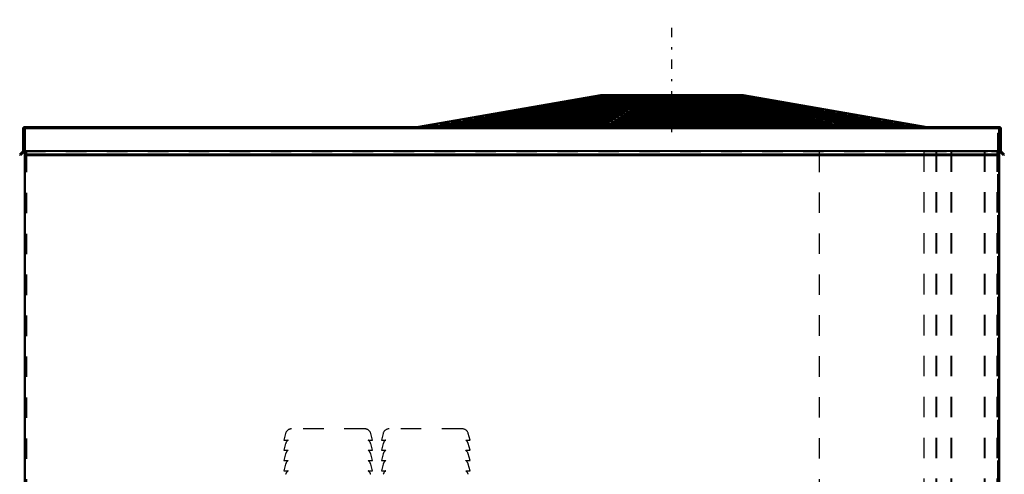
# Model space of a CAD drawing. Header units: inches. Extents: x -24.2 to 24.2, y -0.3 to 59.
# Tile 3 of 3: x -24 to 24, y 36.8 to 59. Entities that reach past the tile are written whole.
import ezdxf

# ---------------------------------------------------------------- set-up
doc = ezdxf.new("R2010")
doc.units = ezdxf.units.IN
doc.header["$MEASUREMENT"] = 0
doc.linetypes.add('Center', pattern=[1.5, 0.45, -0.5, 0.05, -0.5])
doc.linetypes.add('Dashed', pattern=[2, 1, -1])
for name, color, linetype, lineweight in [('2d ConnectionPoints', 7, 'Continuous', 50), ('AM_0', 7, 'Continuous', 50), ('AM_4', 3, 'Continuous', 25), ('AM_7', 7, 'Center', 25), ('AM_9', 6, 'Dashed', 25)]:
    doc.layers.add(name, color=color, linetype=linetype, lineweight=lineweight)

msp = doc.modelspace()

# ---------------------------------------------------------------- linework, layer by layer
at = {"layer": '2d ConnectionPoints'}
msp.add_point((0, 53.75), dxfattribs=at)
msp.add_point((0, 53.75), dxfattribs=at)
at = {"layer": 'AM_0'}
for p, q in [((4.33, 55.308), (-4.643, 53.75)), ((-4.562, 53.75), (4.411, 55.308)), ((11.288, 55.308), (4.33, 55.308)), ((6.737, 55.308), (4.332, 53.75)), ((4.635, 53.75), (7.039, 55.308)), ((4.653, 55.308), (4.653, 55.279)), ((7.104, 55.308), (7.104, 55.279)), ((10.038, 55.308), (10.038, 55.279)), ((10.215, 55.308), (16.784, 53.75)), ((17.005, 53.75), (10.437, 55.308)), ((11.121, 55.279), (11.121, 55.308)), ((11.288, 55.308), (20.261, 53.75)), ((2.45, 54.901), (2.333, 54.88)), ((2.333, 54.88), (2.333, 54.802)), ((2.333, 54.88), (6.073, 54.88)), ((2.45, 54.901), (6.106, 54.901)), ((2.988, 55.001), (2.872, 54.979)), ((2.872, 54.979), (2.872, 54.901)), ((2.872, 54.979), (6.228, 54.979)), ((2.988, 55.001), (6.261, 55.001)), ((3.517, 55.098), (3.401, 55.077)), ((3.401, 55.077), (3.401, 55.001)), ((3.401, 55.077), (6.379, 55.077)), ((3.517, 55.098), (6.413, 55.098)), ((4.067, 55.2), (3.951, 55.178)), ((3.951, 55.178), (3.951, 55.098)), ((3.951, 55.178), (6.534, 55.178)), ((4.067, 55.2), (6.565, 55.2)), ((4.497, 55.279), (4.39, 55.259)), ((4.39, 55.259), (6.66, 55.259)), ((4.39, 55.259), (4.39, 55.2)), ((4.497, 55.279), (6.691, 55.279)), ((6.513, 54.901), (6.482, 54.88)), ((6.482, 54.88), (11.737, 54.88)), ((6.482, 54.88), (6.482, 54.802)), ((6.513, 54.901), (11.651, 54.901)), ((6.658, 55.001), (6.627, 54.979)), ((6.627, 54.979), (11.342, 54.979)), ((6.627, 54.979), (6.627, 54.901)), ((6.658, 55.001), (11.257, 55.001)), ((6.799, 55.098), (6.768, 55.077)), ((6.768, 55.077), (10.955, 55.077)), ((6.768, 55.077), (6.768, 55.001)), ((6.799, 55.098), (10.87, 55.098)), ((6.947, 55.2), (6.916, 55.178)), ((6.916, 55.178), (10.552, 55.178)), ((6.916, 55.178), (6.916, 55.098)), ((6.947, 55.2), (10.467, 55.2)), ((7.062, 55.279), (7.033, 55.259)), ((7.033, 55.259), (10.231, 55.259)), ((7.033, 55.259), (7.033, 55.2)), ((7.062, 55.279), (10.152, 55.279)), ((10.231, 55.259), (10.152, 55.279)), ((10.231, 55.259), (10.231, 55.2)), ((10.552, 55.178), (10.467, 55.2)), ((10.552, 55.178), (10.552, 55.098)), ((10.573, 55.279), (11.283, 55.279)), ((10.657, 55.259), (11.394, 55.259)), ((10.955, 55.077), (10.87, 55.098)), ((10.908, 55.2), (11.728, 55.2)), ((10.955, 55.077), (10.955, 55.001)), ((10.998, 55.178), (11.848, 55.178)), ((11.342, 54.979), (11.257, 55.001)), ((11.394, 55.259), (11.283, 55.279)), ((11.336, 55.098), (12.297, 55.098)), ((11.342, 54.979), (11.342, 54.901)), ((11.394, 55.2), (11.394, 55.259)), ((11.426, 55.077), (12.417, 55.077)), ((11.737, 54.88), (11.651, 54.901)), ((11.848, 55.178), (11.728, 55.2)), ((11.737, 54.88), (11.737, 54.802)), ((11.747, 55.001), (12.844, 55.001)), ((11.838, 54.979), (12.964, 54.979)), ((11.848, 55.098), (11.848, 55.178)), ((12.166, 54.901), (13.401, 54.901)), ((12.257, 54.88), (13.522, 54.88)), ((12.417, 55.077), (12.297, 55.098)), ((12.417, 55.001), (12.417, 55.077)), ((12.964, 54.979), (12.844, 55.001)), ((12.964, 54.901), (12.964, 54.979)), ((13.522, 54.88), (13.401, 54.901)), ((13.522, 54.802), (13.522, 54.88)), ((-0.245, 54.404), (-0.36, 54.382)), ((-0.36, 54.382), (-0.36, 54.304)), ((-0.36, 54.382), (5.307, 54.382)), ((-0.245, 54.404), (5.34, 54.404)), ((0.295, 54.503), (0.179, 54.482)), ((0.179, 54.482), (0.179, 54.404)), ((0.179, 54.482), (5.461, 54.482)), ((0.295, 54.503), (5.495, 54.503)), ((0.833, 54.603), (0.717, 54.581)), ((0.717, 54.581), (0.717, 54.503)), ((0.717, 54.581), (5.612, 54.581)), ((0.833, 54.603), (5.646, 54.603)), ((1.372, 54.702), (1.256, 54.681)), ((1.256, 54.681), (1.256, 54.603)), ((1.256, 54.681), (5.767, 54.681)), ((1.372, 54.702), (5.8, 54.702)), ((1.911, 54.802), (1.795, 54.78)), ((1.795, 54.78), (1.795, 54.702)), ((1.795, 54.78), (5.922, 54.78)), ((1.911, 54.802), (5.955, 54.802)), ((5.791, 54.404), (5.76, 54.382)), ((5.76, 54.382), (13.708, 54.382)), ((5.76, 54.382), (5.76, 54.304)), ((5.791, 54.404), (13.624, 54.404)), ((5.936, 54.503), (5.905, 54.482)), ((5.905, 54.482), (13.314, 54.482)), ((5.905, 54.482), (5.905, 54.404)), ((5.936, 54.503), (13.229, 54.503)), ((6.08, 54.603), (6.049, 54.581)), ((6.049, 54.581), (12.92, 54.581)), ((6.049, 54.581), (6.049, 54.503)), ((6.08, 54.603), (12.835, 54.603)), ((6.224, 54.702), (6.193, 54.681)), ((6.193, 54.681), (12.525, 54.681)), ((6.193, 54.681), (6.193, 54.603)), ((6.224, 54.702), (12.44, 54.702)), ((6.369, 54.802), (6.338, 54.78)), ((6.338, 54.78), (12.131, 54.78)), ((6.338, 54.78), (6.338, 54.702)), ((6.369, 54.802), (12.046, 54.802)), ((12.131, 54.78), (12.046, 54.802)), ((12.131, 54.78), (12.131, 54.702)), ((12.525, 54.681), (12.44, 54.702)), ((12.525, 54.681), (12.525, 54.603)), ((12.586, 54.802), (13.959, 54.802)), ((12.676, 54.78), (14.079, 54.78)), ((12.92, 54.581), (12.835, 54.603)), ((12.92, 54.581), (12.92, 54.503)), ((13.006, 54.702), (14.517, 54.702)), ((13.096, 54.681), (14.637, 54.681)), ((13.314, 54.482), (13.229, 54.503)), ((13.314, 54.482), (13.314, 54.404)), ((13.425, 54.603), (15.075, 54.603)), ((13.516, 54.581), (15.195, 54.581)), ((13.708, 54.382), (13.624, 54.404)), ((13.708, 54.382), (13.708, 54.304)), ((13.844, 54.503), (15.632, 54.503)), ((13.934, 54.482), (15.752, 54.482)), ((14.079, 54.78), (13.959, 54.802)), ((14.079, 54.702), (14.079, 54.78)), ((14.264, 54.404), (16.19, 54.404)), ((14.354, 54.382), (16.31, 54.382)), ((14.637, 54.681), (14.517, 54.702)), ((14.637, 54.603), (14.637, 54.681)), ((15.195, 54.581), (15.075, 54.603)), ((15.195, 54.503), (15.195, 54.581)), ((15.752, 54.482), (15.632, 54.503)), ((15.752, 54.404), (15.752, 54.482)), ((16.31, 54.382), (16.19, 54.404)), ((16.31, 54.304), (16.31, 54.382)), ((-2.949, 53.904), (-3.065, 53.883)), ((-3.065, 53.883), (-3.065, 53.807)), ((-3.065, 53.883), (4.535, 53.883)), ((-2.949, 53.904), (4.568, 53.904)), ((-2.399, 54.006), (-2.515, 53.984)), ((-2.515, 53.984), (-2.515, 53.904)), ((-2.515, 53.984), (4.693, 53.984)), ((-2.399, 54.006), (4.726, 54.006)), ((-1.861, 54.105), (-1.977, 54.084)), ((-1.977, 54.084), (-1.977, 54.006)), ((-1.977, 54.084), (4.847, 54.084)), ((-1.861, 54.105), (4.88, 54.105)), ((-1.322, 54.205), (-1.438, 54.183)), ((-1.438, 54.183), (-1.438, 54.105)), ((-1.438, 54.183), (4.998, 54.183)), ((-1.322, 54.205), (5.031, 54.205)), ((-0.784, 54.304), (-0.9, 54.283)), ((-0.9, 54.283), (-0.9, 54.205)), ((-0.9, 54.283), (5.152, 54.283)), ((-0.784, 54.304), (5.186, 54.304)), ((5.067, 53.904), (5.036, 53.883)), ((5.036, 53.883), (15.689, 53.883)), ((5.036, 53.883), (5.036, 53.807)), ((5.067, 53.904), (15.604, 53.904)), ((5.214, 54.006), (5.183, 53.984)), ((5.183, 53.984), (15.285, 53.984)), ((5.183, 53.984), (5.183, 53.904)), ((5.214, 54.006), (15.201, 54.006)), ((5.358, 54.105), (5.327, 54.084)), ((5.327, 54.084), (14.892, 54.084)), ((5.327, 54.084), (5.327, 54.006)), ((5.358, 54.105), (14.807, 54.105)), ((5.503, 54.205), (5.472, 54.183)), ((5.472, 54.183), (14.497, 54.183)), ((5.472, 54.183), (5.472, 54.105)), ((5.503, 54.205), (14.412, 54.205)), ((5.647, 54.304), (5.616, 54.283)), ((5.616, 54.283), (14.103, 54.283)), ((5.616, 54.283), (5.616, 54.205)), ((5.647, 54.304), (14.018, 54.304)), ((14.103, 54.283), (14.018, 54.304)), ((14.103, 54.283), (14.103, 54.205)), ((14.497, 54.183), (14.412, 54.205)), ((14.497, 54.183), (14.497, 54.105)), ((14.683, 54.304), (16.748, 54.304)), ((14.774, 54.283), (16.868, 54.283)), ((14.892, 54.084), (14.807, 54.105)), ((14.892, 54.084), (14.892, 54.006)), ((15.102, 54.205), (17.305, 54.205)), ((15.193, 54.183), (17.425, 54.183)), ((15.285, 53.984), (15.201, 54.006)), ((15.285, 53.984), (15.285, 53.904)), ((15.522, 54.105), (17.863, 54.105)), ((15.689, 53.883), (15.604, 53.904)), ((15.612, 54.084), (17.983, 54.084)), ((15.689, 53.883), (15.689, 53.807)), ((15.944, 54.006), (18.42, 54.006)), ((16.031, 53.984), (18.54, 53.984)), ((16.369, 53.904), (18.99, 53.904)), ((16.46, 53.883), (19.11, 53.883)), ((16.868, 54.283), (16.748, 54.304)), ((16.868, 54.205), (16.868, 54.283)), ((17.425, 54.183), (17.305, 54.205)), ((17.425, 54.105), (17.425, 54.183)), ((17.983, 54.084), (17.863, 54.105)), ((17.983, 54.006), (17.983, 54.084)), ((18.54, 53.984), (18.42, 54.006)), ((18.54, 53.904), (18.54, 53.984)), ((19.11, 53.883), (18.99, 53.904)), ((19.11, 53.807), (19.11, 53.883)), ((-23.877, 53.67), (-23.877, 52.586)), ((23.798, 53.75), (-23.798, 53.75)), ((-23.795, 53.75), (-23.795, 52.376)), ((-23.782, 53.75), (-23.782, 53.743)), ((23.782, 53.743), (-23.782, 53.743)), ((-3.478, 53.807), (-3.594, 53.785)), ((-3.594, 53.785), (-3.594, 53.75)), ((-3.594, 53.785), (4.384, 53.785)), ((-3.478, 53.807), (4.417, 53.807)), ((4.925, 53.807), (4.894, 53.785)), ((4.894, 53.785), (16.075, 53.785)), ((4.894, 53.785), (4.894, 53.75)), ((4.925, 53.807), (15.991, 53.807)), ((16.075, 53.785), (15.991, 53.807)), ((16.075, 53.785), (16.075, 53.75)), ((16.781, 53.807), (19.537, 53.807)), ((16.871, 53.785), (19.657, 53.785)), ((19.657, 53.785), (19.537, 53.807)), ((19.657, 53.75), (19.657, 53.785)), ((23.782, 53.75), (23.782, 53.743)), ((23.795, 53.75), (23.795, 52.376)), ((23.878, 52.586), (23.878, 53.67)), ((-23.887, 52.562), (-24.041, 52.409)), ((-24.041, 52.409), (-24.008, 52.376)), ((-24.008, 52.376), (-23.812, 52.572)), ((-23.812, 52.572), (-23.795, 52.572)), ((23.795, 52.409), (-23.795, 52.409)), ((23.795, 52.572), (23.812, 52.572)), ((23.812, 52.572), (24.008, 52.376)), ((24.041, 52.409), (23.887, 52.562)), ((24.008, 52.376), (24.041, 52.409)), ((23.795, 52.376), (-23.795, 52.376)), ((-23.782, 52.376), (-23.782, 4.49)), ((23.782, 52.376), (23.782, 4.49))]:
    msp.add_line(p, q, dxfattribs=at)
for centre, radius, start, end in [((-23.798, 53.67), 0.08, 90, 180), ((23.798, 53.67), 0.08, 0, 90), ((-23.911, 52.586), 0.034, 315, 360), ((23.911, 52.586), 0.034, 180, 225)]:
    msp.add_arc(centre, radius, start, end, dxfattribs=at)
at = {"layer": 'AM_4'}
for p, q in [((23.795, 53.67), (-23.795, 53.67)), ((23.795, 52.586), (-23.795, 52.586)), ((23.795, 52.562), (-23.795, 52.562))]:
    msp.add_line(p, q, dxfattribs=at)
at = {"layer": 'AM_7'}
msp.add_line((7.809, 53.5), (7.809, 59), dxfattribs=at)
at = {"layer": 'AM_9'}
for p, q in [((-1.387, 53.75), (5.181, 55.308)), ((5.403, 55.308), (-1.166, 53.75)), ((4.496, 55.308), (4.496, 53.75)), ((4.572, 55.308), (4.572, 53.75)), ((4.742, 55.308), (4.742, 54.966)), ((4.844, 54.808), (4.844, 55.308)), ((4.868, 54.808), (4.868, 55.308)), ((4.905, 54.808), (4.905, 55.308)), ((4.928, 54.808), (4.928, 55.308)), ((5.117, 54.966), (5.117, 55.308)), ((5.359, 55.308), (5.359, 53.75)), ((5.58, 55.308), (5.58, 53.75)), ((5.613, 54.966), (5.613, 55.308)), ((5.988, 54.966), (5.988, 55.308)), ((6.495, 54.808), (6.495, 55.308)), ((6.506, 54.808), (6.506, 55.308)), ((6.555, 54.808), (6.555, 55.308)), ((6.565, 54.808), (6.565, 55.308)), ((6.801, 55.308), (6.801, 53.75)), ((7.076, 54.808), (7.076, 55.308)), ((7.091, 54.808), (7.091, 55.308)), ((7.179, 54.808), (7.179, 55.308)), ((7.192, 54.808), (7.192, 55.308)), ((7.434, 54.966), (7.434, 55.308)), ((7.484, 54.808), (7.484, 55.308)), ((7.499, 54.808), (7.499, 55.308)), ((7.53, 54.808), (7.53, 55.308)), ((7.542, 54.808), (7.542, 55.308)), ((8.076, 54.808), (8.076, 55.308)), ((8.088, 54.808), (8.088, 55.308)), ((8.119, 54.808), (8.119, 55.308)), ((8.134, 54.808), (8.134, 55.308)), ((8.184, 54.966), (8.184, 55.308)), ((8.426, 54.808), (8.426, 55.308)), ((8.439, 54.808), (8.439, 55.308)), ((8.514, 55.308), (8.514, 53.75)), ((8.527, 54.808), (8.527, 55.308)), ((8.542, 54.808), (8.542, 55.308)), ((10.983, 53.75), (8.579, 55.308)), ((8.817, 55.308), (8.817, 53.75)), ((8.881, 55.308), (11.286, 53.75)), ((9.053, 54.808), (9.053, 55.308)), ((9.063, 54.808), (9.063, 55.308)), ((9.112, 54.808), (9.112, 55.308)), ((9.123, 54.808), (9.123, 55.308)), ((9.63, 55.308), (9.63, 54.966)), ((10.005, 54.966), (10.005, 55.308)), ((10.259, 55.308), (10.259, 53.75)), ((10.501, 54.966), (10.501, 55.308)), ((10.69, 54.808), (10.69, 55.308)), ((10.713, 54.808), (10.713, 55.308)), ((10.75, 54.808), (10.75, 55.308)), ((10.774, 54.808), (10.774, 55.308)), ((10.876, 54.966), (10.876, 55.308)), ((10.965, 55.308), (10.965, 53.75)), ((11.046, 55.308), (11.046, 53.75)), ((20.18, 53.75), (11.207, 55.308)), ((2.217, 54.901), (2.096, 54.88)), ((2.333, 54.88), (2.096, 54.88)), ((2.096, 54.88), (2.096, 53.75)), ((2.217, 54.901), (2.217, 53.75)), ((2.45, 54.901), (2.217, 54.901)), ((2.252, 54.88), (2.369, 54.901)), ((2.252, 54.88), (2.252, 53.75)), ((2.369, 54.901), (2.369, 53.75)), ((2.45, 54.901), (2.45, 53.75)), ((2.774, 55.001), (2.654, 54.979)), ((2.872, 54.979), (2.654, 54.979)), ((2.654, 54.979), (2.654, 53.75)), ((2.774, 55.001), (2.774, 53.75)), ((2.988, 55.001), (2.774, 55.001)), ((2.791, 54.979), (2.907, 55.001)), ((2.791, 54.979), (2.791, 53.75)), ((2.872, 54.901), (2.872, 53.75)), ((2.907, 55.001), (2.907, 53.75)), ((2.988, 55.001), (2.988, 53.75)), ((3.321, 55.098), (3.201, 55.077)), ((3.401, 55.077), (3.201, 55.077)), ((3.201, 55.077), (3.201, 53.75)), ((3.32, 55.077), (3.436, 55.098)), ((3.32, 55.077), (3.32, 53.75)), ((3.321, 55.098), (3.321, 53.75)), ((3.517, 55.098), (3.321, 55.098)), ((3.401, 55.001), (3.401, 53.75)), ((3.436, 55.098), (3.436, 53.75)), ((3.517, 55.098), (3.517, 53.75)), ((3.746, 54.901), (3.66, 54.88)), ((3.66, 54.88), (3.66, 53.75)), ((3.746, 54.901), (3.746, 53.75)), ((3.89, 55.2), (3.77, 55.178)), ((3.77, 55.178), (3.77, 53.75)), ((3.951, 55.178), (3.77, 55.178)), ((3.87, 55.178), (3.986, 55.2)), ((3.87, 55.178), (3.87, 53.75)), ((3.881, 54.88), (3.967, 54.901)), ((3.881, 54.88), (3.881, 53.75)), ((3.89, 55.2), (3.89, 53.75)), ((4.067, 55.2), (3.89, 55.2)), ((3.951, 55.098), (3.951, 53.75)), ((3.967, 54.901), (3.967, 53.75)), ((3.986, 55.2), (3.986, 53.75)), ((4.14, 55.001), (4.055, 54.979)), ((4.055, 54.979), (4.055, 53.75)), ((4.067, 55.2), (4.067, 53.75)), ((4.14, 55.001), (4.14, 53.75)), ((4.335, 55.279), (4.224, 55.259)), ((4.224, 55.259), (4.224, 53.75)), ((4.39, 55.259), (4.224, 55.259)), ((4.276, 54.979), (4.361, 55.001)), ((4.276, 54.979), (4.276, 53.75)), ((4.309, 55.259), (4.416, 55.279)), ((4.309, 55.259), (4.309, 53.75)), ((4.335, 55.279), (4.335, 53.75)), ((4.496, 55.279), (4.335, 55.279)), ((4.361, 55.001), (4.361, 53.75)), ((4.39, 55.2), (4.39, 53.75)), ((4.416, 55.279), (4.416, 53.75)), ((4.527, 55.098), (4.442, 55.077)), ((4.442, 55.077), (4.442, 53.75)), ((4.497, 55.279), (4.497, 53.75)), ((4.527, 55.098), (4.527, 53.75)), ((4.653, 55.279), (4.653, 53.75)), ((4.663, 55.077), (4.748, 55.098)), ((4.663, 55.077), (4.663, 53.75)), ((4.742, 54.966), (5.988, 54.966)), ((4.748, 55.098), (4.748, 53.75)), ((4.929, 55.2), (4.844, 55.178)), ((4.844, 55.178), (4.844, 53.75)), ((4.929, 55.2), (4.929, 53.75)), ((5.066, 55.178), (5.151, 55.2)), ((5.066, 55.178), (5.066, 53.75)), ((5.151, 55.2), (5.151, 53.75)), ((5.244, 55.279), (5.166, 55.259)), ((5.166, 55.259), (5.166, 53.75)), ((5.244, 55.279), (5.244, 53.75)), ((5.387, 55.259), (5.466, 55.279)), ((5.387, 55.259), (5.387, 53.75)), ((5.466, 55.279), (5.466, 53.75)), ((6.482, 54.88), (6.073, 54.88)), ((6.513, 54.901), (6.106, 54.901)), ((6.18, 54.88), (6.211, 54.901)), ((6.18, 54.88), (6.18, 53.75)), ((6.211, 54.901), (6.211, 53.75)), ((6.627, 54.979), (6.228, 54.979)), ((6.658, 55.001), (6.261, 55.001)), ((6.324, 54.979), (6.355, 55.001)), ((6.324, 54.979), (6.324, 53.75)), ((6.355, 55.001), (6.355, 53.75)), ((6.768, 55.077), (6.379, 55.077)), ((6.799, 55.098), (6.413, 55.098)), ((6.466, 55.077), (6.497, 55.098)), ((6.466, 55.077), (6.466, 53.75)), ((6.497, 55.098), (6.497, 53.75)), ((6.513, 54.901), (6.513, 53.75)), ((6.916, 55.178), (6.534, 55.178)), ((6.947, 55.2), (6.565, 55.2)), ((6.613, 55.178), (6.644, 55.2)), ((6.613, 55.178), (6.613, 53.75)), ((6.627, 54.901), (6.627, 53.75)), ((6.644, 55.2), (6.644, 53.75)), ((6.658, 55.001), (6.658, 53.75)), ((7.033, 55.259), (6.66, 55.259)), ((7.062, 55.279), (6.691, 55.279)), ((6.731, 55.259), (6.76, 55.279)), ((6.731, 55.259), (6.731, 53.75)), ((6.76, 55.279), (6.76, 53.75)), ((6.768, 55.001), (6.768, 53.75)), ((6.799, 55.098), (6.799, 53.75)), ((6.916, 55.098), (6.916, 53.75)), ((6.947, 55.2), (6.947, 53.75)), ((7.033, 55.2), (7.033, 53.75)), ((7.062, 55.279), (7.062, 53.75)), ((7.104, 55.279), (7.104, 53.75)), ((7.434, 54.966), (8.184, 54.966)), ((8.556, 55.279), (8.585, 55.259)), ((8.556, 55.279), (8.556, 53.75)), ((8.585, 55.259), (8.585, 53.75)), ((8.671, 55.2), (8.702, 55.178)), ((8.671, 55.2), (8.671, 53.75)), ((8.702, 55.178), (8.702, 53.75)), ((8.819, 55.098), (8.85, 55.077)), ((8.819, 55.098), (8.819, 53.75)), ((8.85, 55.077), (8.85, 53.75)), ((8.887, 55.259), (8.858, 55.279)), ((8.858, 55.279), (8.858, 53.75)), ((8.887, 55.259), (8.887, 53.75)), ((8.96, 55.001), (8.991, 54.979)), ((8.96, 55.001), (8.96, 53.75)), ((9.005, 55.178), (8.974, 55.2)), ((8.974, 55.2), (8.974, 53.75)), ((8.991, 54.979), (8.991, 53.75)), ((9.005, 55.178), (9.005, 53.75)), ((9.105, 54.901), (9.105, 53.75)), ((9.105, 54.901), (9.136, 54.88)), ((9.152, 55.077), (9.121, 55.098)), ((9.121, 55.098), (9.121, 53.75)), ((9.136, 54.88), (9.136, 53.75)), ((9.152, 55.077), (9.152, 53.75)), ((9.294, 54.979), (9.263, 55.001)), ((9.263, 55.001), (9.263, 53.75)), ((9.294, 54.979), (9.294, 53.75)), ((9.438, 54.88), (9.407, 54.901)), ((9.407, 54.901), (9.407, 53.75)), ((9.438, 54.88), (9.438, 53.75)), ((9.63, 54.966), (10.876, 54.966)), ((10.038, 55.279), (10.038, 53.75)), ((10.573, 55.279), (10.152, 55.279)), ((10.152, 55.279), (10.152, 53.75)), ((10.657, 55.259), (10.231, 55.259)), ((10.231, 55.2), (10.231, 53.75)), ((10.374, 55.279), (10.374, 53.75)), ((10.374, 55.279), (10.452, 55.259)), ((10.452, 55.259), (10.452, 53.75)), ((10.908, 55.2), (10.467, 55.2)), ((10.467, 55.2), (10.467, 53.75)), ((10.552, 55.098), (10.551, 53.75)), ((10.998, 55.178), (10.552, 55.178)), ((10.689, 55.2), (10.689, 53.75)), ((10.689, 55.2), (10.774, 55.178)), ((10.774, 55.178), (10.774, 53.75)), ((11.336, 55.098), (10.87, 55.098)), ((10.87, 55.098), (10.87, 53.75)), ((11.426, 55.077), (10.955, 55.077)), ((10.955, 55.001), (10.955, 53.75)), ((11.091, 55.098), (11.091, 53.75)), ((11.091, 55.098), (11.176, 55.077)), ((11.121, 55.279), (11.228, 55.259)), ((11.121, 55.279), (11.121, 53.75)), ((11.121, 53.75), (11.121, 55.279)), ((11.176, 55.077), (11.176, 53.75)), ((11.202, 55.279), (11.202, 53.75)), ((11.309, 55.259), (11.202, 55.279)), ((11.228, 55.259), (11.228, 53.75)), ((11.257, 55.001), (11.747, 55.001)), ((11.257, 55.001), (11.257, 53.75)), ((11.283, 53.75), (11.283, 55.279)), ((11.309, 55.259), (11.309, 53.75)), ((11.838, 54.979), (11.342, 54.979)), ((11.342, 54.901), (11.342, 53.75)), ((11.394, 53.75), (11.394, 55.2)), ((11.478, 55.001), (11.478, 53.75)), ((11.478, 55.001), (11.563, 54.979)), ((11.551, 55.2), (11.551, 53.75)), ((11.551, 55.2), (11.667, 55.178)), ((11.563, 54.979), (11.563, 53.75)), ((11.632, 55.2), (11.632, 53.75)), ((11.748, 55.178), (11.632, 55.2)), ((11.651, 54.901), (12.166, 54.901)), ((11.651, 54.901), (11.651, 53.75)), ((11.667, 55.178), (11.667, 53.75)), ((11.728, 53.75), (11.728, 55.2)), ((12.257, 54.88), (11.737, 54.88)), ((11.748, 55.178), (11.748, 53.75)), ((11.848, 53.75), (11.848, 55.098)), ((11.872, 54.901), (11.872, 53.75)), ((11.872, 54.901), (11.958, 54.88)), ((11.958, 54.88), (11.958, 53.75)), ((12.101, 55.098), (12.101, 53.75)), ((12.101, 55.098), (12.217, 55.077)), ((12.182, 55.098), (12.182, 53.75)), ((12.298, 55.077), (12.182, 55.098)), ((12.217, 55.077), (12.217, 53.75)), ((12.297, 53.75), (12.297, 55.098)), ((12.298, 55.077), (12.298, 53.75)), ((12.417, 53.75), (12.417, 55.001)), ((12.63, 55.001), (12.746, 54.979)), ((12.63, 55.001), (12.63, 53.75)), ((12.711, 55.001), (12.711, 53.75)), ((12.827, 54.979), (12.711, 55.001)), ((12.746, 54.979), (12.746, 53.75)), ((12.827, 54.979), (12.827, 53.75)), ((12.844, 53.75), (12.844, 55.001)), ((12.964, 53.75), (12.964, 54.901)), ((13.168, 54.901), (13.168, 53.75)), ((13.168, 54.901), (13.285, 54.88)), ((13.249, 54.901), (13.249, 53.75)), ((13.366, 54.88), (13.249, 54.901)), ((13.285, 54.88), (13.285, 53.75)), ((13.366, 54.88), (13.366, 53.75)), ((13.401, 53.75), (13.401, 54.901)), ((-0.572, 54.404), (-0.692, 54.382)), ((-0.692, 54.382), (-0.692, 53.75)), ((-0.36, 54.382), (-0.692, 54.382)), ((-0.572, 54.404), (-0.572, 53.75)), ((-0.245, 54.404), (-0.572, 54.404)), ((-0.441, 54.382), (-0.326, 54.404)), ((-0.441, 54.382), (-0.441, 53.75)), ((-0.326, 54.404), (-0.326, 53.75)), ((-0.245, 54.404), (-0.245, 53.75)), ((-0.014, 54.503), (-0.134, 54.482)), ((0.179, 54.482), (-0.134, 54.482)), ((-0.134, 54.482), (-0.134, 53.75)), ((-0.014, 54.503), (-0.014, 53.75)), ((0.295, 54.503), (-0.014, 54.503)), ((0.098, 54.482), (0.214, 54.503)), ((0.098, 54.482), (0.098, 53.75)), ((0.179, 54.404), (0.179, 53.75)), ((0.214, 54.503), (0.214, 53.75)), ((0.295, 54.503), (0.295, 53.75)), ((0.543, 54.603), (0.423, 54.581)), ((0.423, 54.581), (0.423, 53.75)), ((0.717, 54.581), (0.423, 54.581)), ((0.543, 54.603), (0.543, 53.75)), ((0.833, 54.603), (0.543, 54.603)), ((0.636, 54.581), (0.752, 54.603)), ((0.636, 54.581), (0.636, 53.75)), ((0.717, 54.503), (0.717, 53.75)), ((0.752, 54.603), (0.752, 53.75)), ((0.833, 54.603), (0.833, 53.75)), ((1.101, 54.702), (0.981, 54.681)), ((1.256, 54.681), (0.981, 54.681)), ((0.981, 54.681), (0.981, 53.75)), ((1.101, 54.702), (1.101, 53.75)), ((1.372, 54.702), (1.101, 54.702)), ((1.175, 54.681), (1.291, 54.702)), ((1.175, 54.681), (1.175, 53.75)), ((1.256, 54.603), (1.256, 53.75)), ((1.291, 54.702), (1.291, 53.75)), ((1.372, 54.702), (1.372, 53.75)), ((1.659, 54.802), (1.539, 54.78)), ((1.539, 54.78), (1.539, 53.75)), ((1.795, 54.78), (1.539, 54.78)), ((1.659, 54.802), (1.659, 53.75)), ((1.911, 54.802), (1.659, 54.802)), ((1.773, 54.404), (1.688, 54.382)), ((1.688, 54.382), (1.688, 53.75)), ((1.714, 54.78), (1.83, 54.802)), ((1.714, 54.78), (1.714, 53.75)), ((1.773, 54.404), (1.773, 53.75)), ((1.795, 54.702), (1.795, 53.75)), ((1.83, 54.802), (1.83, 53.75)), ((1.91, 54.382), (1.994, 54.404)), ((1.91, 54.382), (1.91, 53.75)), ((1.911, 54.802), (1.911, 53.75)), ((1.994, 54.404), (1.994, 53.75)), ((2.168, 54.503), (2.083, 54.482)), ((2.083, 54.482), (2.083, 53.75)), ((2.168, 54.503), (2.168, 53.75)), ((2.304, 54.482), (2.389, 54.503)), ((2.304, 54.482), (2.304, 53.75)), ((2.333, 54.802), (2.333, 53.75)), ((2.389, 54.503), (2.389, 53.75)), ((2.562, 54.603), (2.477, 54.581)), ((2.477, 54.581), (2.477, 53.75)), ((2.562, 54.603), (2.562, 53.75)), ((2.698, 54.581), (2.783, 54.603)), ((2.698, 54.581), (2.698, 53.75)), ((2.783, 54.603), (2.783, 53.75)), ((2.956, 54.702), (2.871, 54.681)), ((2.871, 54.681), (2.871, 53.75)), ((2.956, 54.702), (2.956, 53.75)), ((3.093, 54.681), (3.178, 54.702)), ((3.093, 54.681), (3.093, 53.75)), ((3.178, 54.702), (3.178, 53.75)), ((3.351, 54.802), (3.266, 54.78)), ((3.266, 54.78), (3.266, 53.75)), ((3.351, 54.802), (3.351, 53.75)), ((3.487, 54.78), (3.572, 54.802)), ((3.487, 54.78), (3.487, 53.75)), ((3.572, 54.802), (3.572, 53.75)), ((4.844, 54.808), (7.542, 54.808)), ((5.76, 54.382), (5.307, 54.382)), ((5.791, 54.404), (5.34, 54.404)), ((5.458, 54.382), (5.489, 54.404)), ((5.458, 54.382), (5.458, 53.75)), ((5.905, 54.482), (5.461, 54.482)), ((5.489, 54.404), (5.489, 53.75)), ((5.936, 54.503), (5.495, 54.503)), ((5.602, 54.482), (5.633, 54.503)), ((5.602, 54.482), (5.602, 53.75)), ((6.049, 54.581), (5.612, 54.581)), ((5.633, 54.503), (5.633, 53.75)), ((6.08, 54.603), (5.646, 54.603)), ((5.747, 54.581), (5.778, 54.603)), ((5.747, 54.581), (5.747, 53.75)), ((6.193, 54.681), (5.767, 54.681)), ((5.778, 54.603), (5.778, 53.75)), ((5.791, 54.404), (5.791, 53.75)), ((6.224, 54.702), (5.8, 54.702)), ((5.891, 54.681), (5.922, 54.702)), ((5.891, 54.681), (5.891, 53.75)), ((5.905, 54.404), (5.905, 53.75)), ((6.338, 54.78), (5.922, 54.78)), ((5.922, 54.702), (5.922, 53.75)), ((5.936, 54.503), (5.936, 53.75)), ((6.369, 54.802), (5.955, 54.802)), ((6.036, 54.78), (6.067, 54.802)), ((6.036, 54.78), (6.036, 53.75)), ((6.049, 54.503), (6.049, 53.75)), ((6.067, 54.802), (6.067, 53.75)), ((6.08, 54.603), (6.08, 53.75)), ((6.193, 54.603), (6.193, 53.75)), ((6.224, 54.702), (6.224, 53.75)), ((6.338, 54.702), (6.338, 53.75)), ((6.369, 54.802), (6.369, 53.75)), ((6.482, 54.802), (6.482, 53.75)), ((8.076, 54.808), (10.774, 54.808)), ((9.249, 54.802), (9.249, 53.75)), ((9.249, 54.802), (9.28, 54.78)), ((9.28, 54.78), (9.28, 53.75)), ((9.394, 54.702), (9.394, 53.75)), ((9.394, 54.702), (9.425, 54.681)), ((9.425, 54.681), (9.425, 53.75)), ((9.538, 54.603), (9.538, 53.75)), ((9.538, 54.603), (9.569, 54.581)), ((9.582, 54.78), (9.551, 54.802)), ((9.551, 54.802), (9.551, 53.75)), ((9.569, 54.581), (9.569, 53.75)), ((9.582, 54.78), (9.582, 53.75)), ((9.682, 54.503), (9.682, 53.75)), ((9.682, 54.503), (9.713, 54.482)), ((9.727, 54.681), (9.696, 54.702)), ((9.696, 54.702), (9.696, 53.75)), ((9.713, 54.482), (9.713, 53.75)), ((9.727, 54.681), (9.727, 53.75)), ((9.827, 54.404), (9.827, 53.75)), ((9.827, 54.404), (9.858, 54.382)), ((9.871, 54.581), (9.84, 54.603)), ((9.84, 54.603), (9.84, 53.75)), ((9.858, 54.382), (9.858, 53.75)), ((9.871, 54.581), (9.871, 53.75)), ((10.016, 54.482), (9.985, 54.503)), ((9.985, 54.503), (9.985, 53.75)), ((10.016, 54.482), (10.016, 53.75)), ((10.16, 54.382), (10.129, 54.404)), ((10.129, 54.404), (10.129, 53.75)), ((10.16, 54.382), (10.16, 53.75)), ((11.737, 54.802), (11.737, 53.75)), ((12.586, 54.802), (12.046, 54.802)), ((12.046, 54.802), (12.046, 53.75)), ((12.676, 54.78), (12.131, 54.78)), ((12.131, 54.702), (12.131, 53.75)), ((12.267, 54.802), (12.267, 53.75)), ((12.267, 54.802), (12.352, 54.78)), ((12.352, 54.78), (12.352, 53.75)), ((13.006, 54.702), (12.44, 54.702)), ((12.44, 54.702), (12.44, 53.75)), ((13.096, 54.681), (12.525, 54.681)), ((12.525, 54.603), (12.525, 53.75)), ((12.662, 54.702), (12.662, 53.75)), ((12.662, 54.702), (12.747, 54.681)), ((12.747, 54.681), (12.747, 53.75)), ((12.835, 54.603), (13.425, 54.603)), ((12.835, 54.603), (12.835, 53.75)), ((13.516, 54.581), (12.92, 54.581)), ((12.92, 54.503), (12.92, 53.75)), ((13.056, 54.603), (13.056, 53.75)), ((13.056, 54.603), (13.141, 54.581)), ((13.141, 54.581), (13.141, 53.75)), ((13.844, 54.503), (13.229, 54.503)), ((13.229, 54.503), (13.229, 53.75)), ((13.934, 54.482), (13.314, 54.482)), ((13.314, 54.404), (13.314, 53.75)), ((13.45, 54.503), (13.45, 53.75)), ((13.45, 54.503), (13.535, 54.482)), ((13.522, 53.75), (13.522, 54.802)), ((13.535, 54.482), (13.535, 53.75)), ((14.264, 54.404), (13.624, 54.404)), ((13.624, 54.404), (13.624, 53.75)), ((13.707, 54.802), (13.823, 54.78)), ((13.707, 54.802), (13.707, 53.75)), ((14.354, 54.382), (13.708, 54.382)), ((13.788, 54.802), (13.788, 53.75)), ((13.904, 54.78), (13.788, 54.802)), ((13.823, 54.78), (13.823, 53.75)), ((13.845, 54.404), (13.845, 53.75)), ((13.845, 54.404), (13.93, 54.382)), ((13.904, 54.78), (13.904, 53.75)), ((13.93, 54.382), (13.93, 53.75)), ((13.959, 53.75), (13.959, 54.802)), ((14.079, 53.75), (14.079, 54.702)), ((14.246, 54.702), (14.362, 54.681)), ((14.246, 54.702), (14.246, 53.75)), ((14.327, 54.702), (14.327, 53.75)), ((14.443, 54.681), (14.327, 54.702)), ((14.362, 54.681), (14.362, 53.75)), ((14.443, 54.681), (14.443, 53.75)), ((14.517, 53.75), (14.517, 54.702)), ((14.637, 53.75), (14.637, 54.603)), ((14.785, 54.603), (14.901, 54.581)), ((14.785, 54.603), (14.785, 53.75)), ((14.866, 54.603), (14.866, 53.75)), ((14.982, 54.581), (14.866, 54.603)), ((14.901, 54.581), (14.901, 53.75)), ((14.982, 54.581), (14.982, 53.75)), ((15.075, 53.75), (15.075, 54.603)), ((15.195, 53.75), (15.195, 54.503)), ((15.323, 54.503), (15.323, 53.75)), ((15.323, 54.503), (15.439, 54.482)), ((15.404, 54.503), (15.404, 53.75)), ((15.52, 54.482), (15.404, 54.503)), ((15.439, 54.482), (15.439, 53.75)), ((15.52, 54.482), (15.52, 53.75)), ((15.632, 53.75), (15.632, 54.503)), ((15.752, 53.75), (15.752, 54.404)), ((15.863, 54.404), (15.863, 53.75)), ((15.863, 54.404), (15.978, 54.382)), ((15.944, 54.404), (15.944, 53.75)), ((16.059, 54.382), (15.944, 54.404)), ((15.978, 54.382), (15.978, 53.75)), ((16.059, 54.382), (16.059, 53.75)), ((16.19, 53.75), (16.19, 54.404)), ((-3.372, 53.904), (-3.492, 53.883)), ((-3.065, 53.883), (-3.492, 53.883)), ((-3.492, 53.883), (-3.492, 53.75)), ((-3.372, 53.904), (-3.372, 53.75)), ((-2.949, 53.904), (-3.372, 53.904)), ((-3.146, 53.883), (-3.03, 53.904)), ((-3.146, 53.883), (-3.146, 53.75)), ((-3.03, 53.904), (-3.03, 53.75)), ((-2.949, 53.904), (-2.949, 53.75)), ((-2.802, 54.006), (-2.922, 53.984)), ((-2.922, 53.984), (-2.922, 53.75)), ((-2.515, 53.984), (-2.922, 53.984)), ((-2.802, 54.006), (-2.802, 53.75)), ((-2.399, 54.006), (-2.802, 54.006)), ((-2.596, 53.984), (-2.48, 54.006)), ((-2.596, 53.984), (-2.596, 53.75)), ((-2.515, 53.904), (-2.515, 53.75)), ((-2.48, 54.006), (-2.48, 53.75)), ((-2.399, 54.006), (-2.399, 53.75)), ((-2.245, 54.105), (-2.365, 54.084)), ((-2.365, 54.084), (-2.365, 53.75)), ((-1.977, 54.084), (-2.365, 54.084)), ((-2.245, 54.105), (-2.245, 53.75)), ((-1.861, 54.105), (-2.245, 54.105)), ((-2.058, 54.084), (-1.942, 54.105)), ((-2.058, 54.084), (-2.058, 53.75)), ((-1.977, 54.006), (-1.977, 53.75)), ((-1.942, 54.105), (-1.942, 53.75)), ((-1.861, 54.105), (-1.861, 53.75)), ((-1.687, 54.205), (-1.807, 54.183)), ((-1.807, 54.183), (-1.807, 53.75)), ((-1.438, 54.183), (-1.807, 54.183)), ((-1.687, 54.205), (-1.687, 53.75)), ((-1.322, 54.205), (-1.687, 54.205)), ((-1.519, 54.183), (-1.403, 54.205)), ((-1.519, 54.183), (-1.519, 53.75)), ((-1.438, 54.105), (-1.438, 53.75)), ((-1.403, 54.205), (-1.403, 53.75)), ((-1.322, 54.205), (-1.322, 53.75)), ((-1.13, 54.304), (-1.25, 54.283)), ((-1.25, 54.283), (-1.25, 53.75)), ((-0.9, 54.283), (-1.25, 54.283)), ((-1.13, 54.304), (-1.13, 53.75)), ((-0.784, 54.304), (-1.13, 54.304)), ((-0.981, 54.283), (-0.865, 54.304)), ((-0.981, 54.283), (-0.981, 53.75)), ((-0.9, 54.205), (-0.9, 53.75)), ((-0.865, 54.304), (-0.865, 53.75)), ((-0.784, 54.304), (-0.784, 53.75)), ((-0.36, 54.304), (-0.36, 53.75)), ((-0.207, 53.904), (-0.292, 53.883)), ((-0.292, 53.883), (-0.292, 53.75)), ((-0.207, 53.904), (-0.207, 53.75)), ((-0.071, 53.883), (0.014, 53.904)), ((-0.071, 53.883), (-0.071, 53.75)), ((0.014, 53.904), (0.014, 53.75)), ((0.196, 54.006), (0.111, 53.984)), ((0.111, 53.984), (0.111, 53.75)), ((0.196, 54.006), (0.196, 53.75)), ((0.333, 53.984), (0.417, 54.006)), ((0.333, 53.984), (0.333, 53.75)), ((0.417, 54.006), (0.417, 53.75)), ((0.59, 54.105), (0.505, 54.084)), ((0.505, 54.084), (0.505, 53.75)), ((0.59, 54.105), (0.59, 53.75)), ((0.726, 54.084), (0.811, 54.105)), ((0.726, 54.084), (0.726, 53.75)), ((0.811, 54.105), (0.811, 53.75)), ((0.985, 54.205), (0.9, 54.183)), ((0.9, 54.183), (0.9, 53.75)), ((0.985, 54.205), (0.985, 53.75)), ((1.121, 54.183), (1.206, 54.205)), ((1.121, 54.183), (1.121, 53.75)), ((1.206, 54.205), (1.206, 53.75)), ((1.378, 54.304), (1.294, 54.283)), ((1.294, 54.283), (1.294, 53.75)), ((1.378, 54.304), (1.378, 53.75)), ((1.515, 54.283), (1.6, 54.304)), ((1.515, 54.283), (1.515, 53.75)), ((1.6, 54.304), (1.6, 53.75)), ((5.036, 53.883), (4.535, 53.883)), ((5.067, 53.904), (4.568, 53.904)), ((5.183, 53.984), (4.693, 53.984)), ((5.214, 54.006), (4.726, 54.006)), ((4.733, 53.883), (4.764, 53.904)), ((4.733, 53.883), (4.733, 53.75)), ((4.764, 53.904), (4.764, 53.75)), ((5.327, 54.084), (4.847, 54.084)), ((5.358, 54.105), (4.88, 54.105)), ((4.881, 53.984), (4.912, 54.006)), ((4.881, 53.984), (4.881, 53.75)), ((4.912, 54.006), (4.912, 53.75)), ((5.472, 54.183), (4.998, 54.183)), ((5.025, 54.084), (5.056, 54.105)), ((5.025, 54.084), (5.025, 53.75)), ((5.503, 54.205), (5.031, 54.205)), ((5.056, 54.105), (5.056, 53.75)), ((5.067, 53.904), (5.067, 53.75)), ((5.616, 54.283), (5.152, 54.283)), ((5.169, 54.183), (5.2, 54.205)), ((5.169, 54.183), (5.169, 53.75)), ((5.183, 53.904), (5.183, 53.75)), ((5.647, 54.304), (5.186, 54.304)), ((5.2, 54.205), (5.2, 53.75)), ((5.214, 54.006), (5.214, 53.75)), ((5.314, 54.283), (5.345, 54.304)), ((5.314, 54.283), (5.314, 53.75)), ((5.327, 54.006), (5.327, 53.75)), ((5.345, 54.304), (5.345, 53.75)), ((5.358, 54.105), (5.358, 53.75)), ((5.472, 54.105), (5.472, 53.75)), ((5.503, 54.205), (5.503, 53.75)), ((5.616, 54.205), (5.616, 53.75)), ((5.647, 54.304), (5.647, 53.75)), ((5.76, 54.304), (5.76, 53.75)), ((9.971, 54.304), (10.002, 54.283)), ((9.971, 54.304), (9.971, 53.75)), ((10.002, 54.283), (10.002, 53.75)), ((10.115, 54.205), (10.146, 54.183)), ((10.115, 54.205), (10.115, 53.75)), ((10.146, 54.183), (10.146, 53.75)), ((10.26, 54.105), (10.26, 53.75)), ((10.26, 54.105), (10.291, 54.084)), ((10.304, 54.283), (10.273, 54.304)), ((10.273, 54.304), (10.273, 53.75)), ((10.291, 54.084), (10.291, 53.75)), ((10.304, 54.283), (10.304, 53.75)), ((10.404, 54.006), (10.435, 53.984)), ((10.404, 54.006), (10.404, 53.75)), ((10.449, 54.183), (10.418, 54.205)), ((10.418, 54.205), (10.418, 53.75)), ((10.435, 53.984), (10.435, 53.75)), ((10.449, 54.183), (10.449, 53.75)), ((10.551, 53.904), (10.582, 53.883)), ((10.552, 53.904), (10.552, 53.75)), ((10.593, 54.084), (10.562, 54.105)), ((10.562, 54.105), (10.562, 53.75)), ((10.582, 53.883), (10.582, 53.75)), ((10.593, 54.084), (10.593, 53.75)), ((10.737, 53.984), (10.706, 54.006)), ((10.706, 54.006), (10.706, 53.75)), ((10.737, 53.984), (10.737, 53.75)), ((10.885, 53.883), (10.854, 53.904)), ((10.854, 53.904), (10.854, 53.75)), ((10.885, 53.883), (10.885, 53.75)), ((13.708, 54.304), (13.708, 53.75)), ((14.018, 54.304), (14.683, 54.304)), ((14.018, 54.304), (14.018, 53.75)), ((14.774, 54.283), (14.103, 54.283)), ((14.103, 54.205), (14.103, 53.75)), ((14.24, 54.304), (14.24, 53.75)), ((14.24, 54.304), (14.324, 54.283)), ((14.324, 54.283), (14.324, 53.75)), ((15.102, 54.205), (14.412, 54.205)), ((14.412, 54.205), (14.412, 53.75)), ((15.193, 54.183), (14.497, 54.183)), ((14.497, 54.105), (14.497, 53.75)), ((14.633, 54.205), (14.633, 53.75)), ((14.633, 54.205), (14.718, 54.183)), ((14.718, 54.183), (14.718, 53.75)), ((15.522, 54.105), (14.807, 54.105)), ((14.807, 54.105), (14.807, 53.75)), ((15.612, 54.084), (14.892, 54.084)), ((14.892, 54.006), (14.892, 53.75)), ((15.028, 54.105), (15.028, 53.75)), ((15.028, 54.105), (15.113, 54.084)), ((15.113, 54.084), (15.113, 53.75)), ((15.944, 54.006), (15.195, 54.006)), ((15.201, 54.006), (15.201, 53.75)), ((16.031, 53.984), (15.285, 53.984)), ((15.285, 53.904), (15.285, 53.75)), ((15.422, 54.006), (15.422, 53.75)), ((15.422, 54.006), (15.507, 53.984)), ((15.507, 53.984), (15.507, 53.75)), ((15.604, 53.904), (16.369, 53.904)), ((15.604, 53.904), (15.604, 53.75)), ((16.46, 53.883), (15.689, 53.883)), ((15.825, 53.904), (15.825, 53.75)), ((15.825, 53.904), (15.91, 53.883)), ((15.91, 53.883), (15.91, 53.75)), ((16.31, 53.75), (16.31, 54.304)), ((16.402, 54.304), (16.402, 53.75)), ((16.402, 54.304), (16.518, 54.283)), ((16.483, 54.304), (16.483, 53.75)), ((16.599, 54.283), (16.483, 54.304)), ((16.518, 54.283), (16.518, 53.75)), ((16.599, 54.283), (16.599, 53.75)), ((16.748, 53.75), (16.748, 54.304)), ((16.868, 53.75), (16.868, 54.205)), ((16.94, 54.205), (17.056, 54.183)), ((16.94, 54.205), (16.94, 53.75)), ((17.021, 54.205), (17.021, 53.75)), ((17.137, 54.183), (17.021, 54.205)), ((17.056, 54.183), (17.056, 53.75)), ((17.137, 54.183), (17.137, 53.75)), ((17.305, 53.75), (17.305, 54.205)), ((17.425, 53.75), (17.425, 54.105)), ((17.479, 54.105), (17.479, 53.75)), ((17.479, 54.105), (17.595, 54.084)), ((17.56, 54.105), (17.56, 53.75)), ((17.676, 54.084), (17.56, 54.105)), ((17.595, 54.084), (17.595, 53.75)), ((17.676, 54.084), (17.676, 53.75)), ((17.863, 53.75), (17.863, 54.105)), ((17.983, 53.75), (17.983, 54.006)), ((18.017, 54.006), (18.017, 53.75)), ((18.017, 54.006), (18.133, 53.984)), ((18.098, 54.006), (18.098, 53.75)), ((18.214, 53.984), (18.098, 54.006)), ((18.133, 53.984), (18.133, 53.75)), ((18.214, 53.984), (18.214, 53.75)), ((18.42, 53.75), (18.42, 54.006)), ((18.54, 53.75), (18.54, 53.904)), ((18.567, 53.904), (18.567, 53.75)), ((18.567, 53.904), (18.683, 53.883)), ((18.648, 53.904), (18.648, 53.75)), ((18.764, 53.883), (18.648, 53.904)), ((18.683, 53.883), (18.683, 53.75)), ((18.764, 53.883), (18.764, 53.75)), ((18.99, 53.75), (18.99, 53.904)), ((-3.919, 53.807), (-4.039, 53.785)), ((-4.039, 53.785), (-4.039, 53.75)), ((-3.594, 53.785), (-4.039, 53.785)), ((-3.919, 53.807), (-3.919, 53.75)), ((-3.492, 53.807), (-3.919, 53.807)), ((-3.675, 53.785), (-3.559, 53.807)), ((-3.675, 53.785), (-3.675, 53.75)), ((-3.559, 53.807), (-3.559, 53.75)), ((-3.478, 53.807), (-3.478, 53.75)), ((-3.065, 53.807), (-3.065, 53.75)), ((-0.594, 53.807), (-0.679, 53.785)), ((-0.679, 53.785), (-0.679, 53.75)), ((-0.594, 53.807), (-0.594, 53.75)), ((-0.457, 53.785), (-0.373, 53.807)), ((-0.457, 53.785), (-0.457, 53.75)), ((-0.373, 53.807), (-0.373, 53.75)), ((4.894, 53.785), (4.384, 53.785)), ((4.925, 53.807), (4.417, 53.807)), ((4.592, 53.785), (4.623, 53.807)), ((4.592, 53.785), (4.592, 53.75)), ((4.623, 53.807), (4.623, 53.75)), ((4.925, 53.807), (4.925, 53.75)), ((5.036, 53.807), (5.036, 53.75)), ((10.693, 53.807), (10.693, 53.75)), ((10.693, 53.807), (10.724, 53.785)), ((10.724, 53.785), (10.724, 53.75)), ((10.995, 53.807), (10.995, 53.75)), ((11.026, 53.785), (10.995, 53.807)), ((11.026, 53.785), (11.026, 53.75)), ((14.992, 53.75), (14.992, 53.743)), ((15.689, 53.807), (15.689, 53.75)), ((16.781, 53.807), (15.991, 53.807)), ((15.991, 53.807), (15.991, 53.75)), ((16.871, 53.785), (16.075, 53.785)), ((16.212, 53.807), (16.212, 53.75)), ((16.212, 53.807), (16.297, 53.785)), ((16.297, 53.785), (16.297, 53.75)), ((19.096, 53.807), (19.096, 53.75)), ((19.096, 53.807), (19.212, 53.785)), ((19.11, 53.75), (19.11, 53.807)), ((19.177, 53.807), (19.177, 53.75)), ((19.293, 53.785), (19.177, 53.807)), ((19.212, 53.785), (19.212, 53.75)), ((19.293, 53.785), (19.293, 53.75)), ((19.537, 53.75), (19.537, 53.807)), ((20.112, 53.747), (20.112, 53.75)), ((20.737, 53.747), (20.112, 53.747)), ((20.737, 53.75), (20.737, 53.747)), ((21.423, 53.747), (21.423, 53.75)), ((23.708, 53.747), (21.423, 53.747)), ((23.701, 53.45), (23.782, 53.45)), ((23.701, 53.45), (23.701, 4.485)), ((23.708, 53.75), (23.708, 53.747)), ((23.782, 53.45), (23.782, 52.376)), ((-23.782, 52.572), (-23.795, 52.572)), ((-23.782, 52.572), (-23.782, 52.376)), ((-23.782, 52.553), (23.782, 52.553)), ((-23.701, 52.541), (-23.782, 52.541)), ((-23.701, 52.42), (-23.782, 52.42)), ((-23.701, 52.541), (-23.701, 4.53)), ((15.562, 52.572), (14.992, 52.553)), ((14.992, 52.553), (14.992, 5.215)), ((23.795, 52.572), (15.562, 52.572)), ((20.112, 52.572), (20.112, 5.215)), ((20.112, 52.566), (20.737, 52.566)), ((20.703, 52.572), (20.703, 5.215)), ((20.737, 52.572), (20.737, 5.215)), ((21.423, 52.572), (21.423, 5.215)), ((21.423, 52.566), (23.708, 52.566)), ((21.457, 52.572), (21.457, 5.215)), ((23.055, 52.572), (23.055, 5.215)), ((23.089, 52.572), (23.089, 5.215)), ((23.674, 52.572), (23.674, 5.215)), ((23.708, 52.572), (23.708, 5.215)), ((-7.19, 39.005), (-10.764, 39.005)), ((-2.428, 39.005), (-6.002, 39.005)), ((-11.054, 38.783), (-11.142, 38.455)), ((-6.812, 38.455), (-6.9, 38.783)), ((-6.292, 38.783), (-6.38, 38.455)), ((-2.05, 38.455), (-2.138, 38.783)), ((-11.142, 38.455), (-10.93, 38.455)), ((-11.054, 38.283), (-11.142, 37.955)), ((-7.024, 38.455), (-6.812, 38.455)), ((-6.812, 37.955), (-6.9, 38.283)), ((-6.38, 38.455), (-6.166, 38.455)), ((-6.29, 38.283), (-6.378, 37.955)), ((-2.26, 38.455), (-2.05, 38.455)), ((-2.048, 37.955), (-2.136, 38.283)), ((-11.142, 37.955), (-10.93, 37.955)), ((-11.054, 37.783), (-11.142, 37.455)), ((-7.024, 37.955), (-6.812, 37.955)), ((-6.812, 37.455), (-6.9, 37.783)), ((-6.378, 37.955), (-6.166, 37.955)), ((-6.29, 37.783), (-6.378, 37.455)), ((-2.26, 37.955), (-2.048, 37.955)), ((-2.048, 37.455), (-2.136, 37.783)), ((-11.142, 37.455), (-10.93, 37.455)), ((-11.054, 37.283), (-11.142, 36.955)), ((-7.024, 37.455), (-6.812, 37.455)), ((-6.812, 36.955), (-6.9, 37.283)), ((-6.378, 37.455), (-6.166, 37.455)), ((-6.29, 37.283), (-6.378, 36.955)), ((-2.26, 37.455), (-2.048, 37.455)), ((-2.048, 36.955), (-2.136, 37.283)), ((-11.142, 36.955), (-10.93, 36.955)), ((-7.024, 36.955), (-6.812, 36.955)), ((-6.378, 36.955), (-6.166, 36.955)), ((-2.26, 36.955), (-2.048, 36.955))]:
    msp.add_line(p, q, dxfattribs=at)
for centre, start, end in [((-10.764, 38.705), 90, 165), ((-7.19, 38.705), 15, 90), ((-6.002, 38.705), 90, 165), ((-2.428, 38.705), 15, 90), ((-10.764, 38.205), 123.5573, 165), ((-7.19, 38.205), 15, 56.4427), ((-6, 38.205), 123.5573, 165), ((-2.426, 38.205), 15, 56.4427), ((-10.764, 37.705), 123.5573, 165), ((-7.19, 37.705), 15, 56.4427), ((-6, 37.705), 123.5573, 165), ((-2.426, 37.705), 15, 56.4427), ((-10.764, 37.205), 123.5573, 165), ((-7.19, 37.205), 15, 56.4427), ((-6, 37.205), 123.5573, 165), ((-2.426, 37.205), 15, 56.4427), ((-10.764, 36.705), 123.5573, 165), ((-7.19, 36.705), 15, 56.4427), ((-6, 36.705), 123.5573, 165), ((-2.426, 36.705), 15, 56.4427)]:
    msp.add_arc(centre, 0.3, start, end, dxfattribs=at)

doc.saveas('drawing.dxf')
